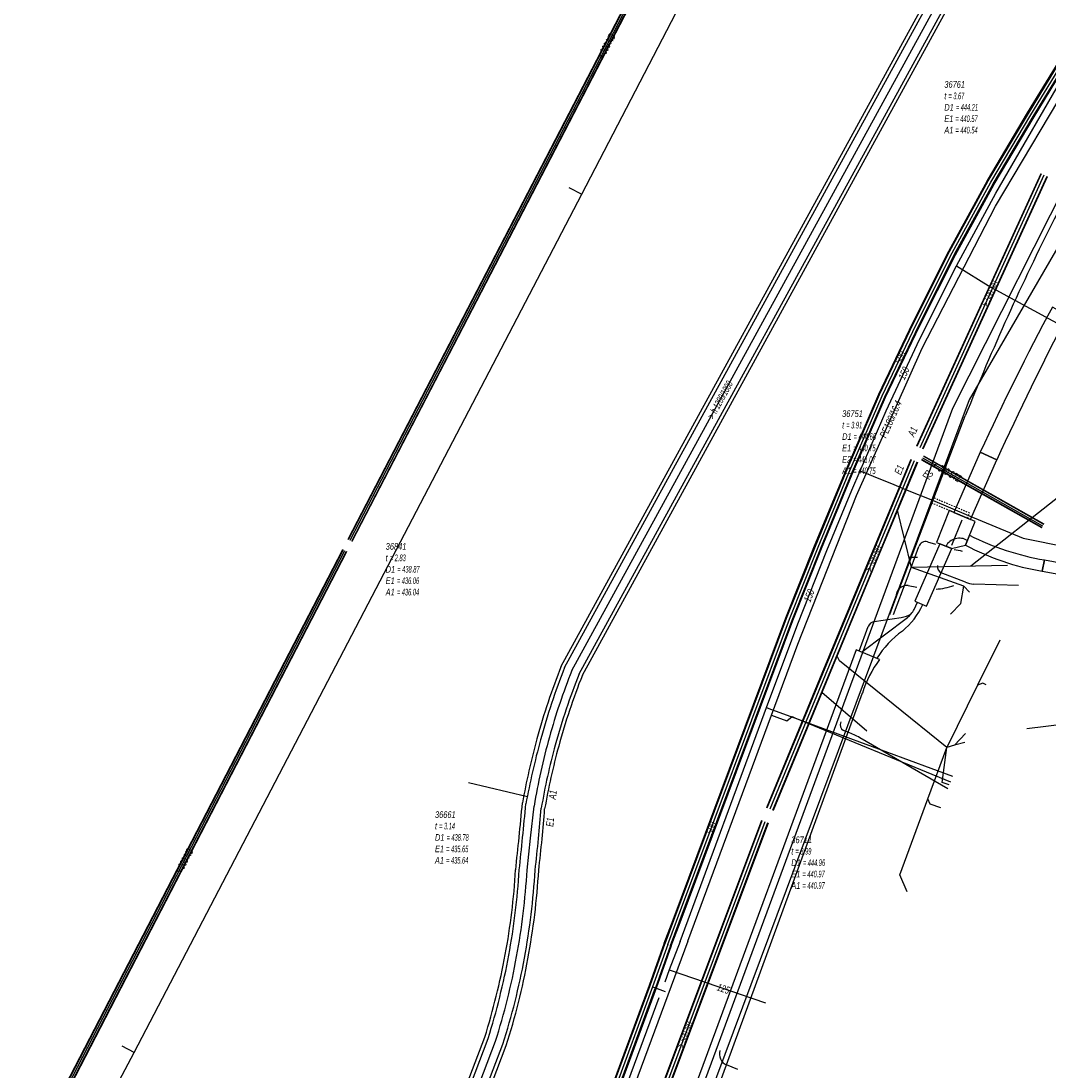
# Model space of a CAD drawing. Header units: metres. Extents: x 2695563 to 2696938, y 1260544 to 1262032.
# Tile 246 of 256: x 2696609 to 2696686, y 1261383 to 1261463. Entities that reach past the tile are written whole.
import ezdxf

# ---------------------------------------------------------------- set-up
doc = ezdxf.new("R2010")
doc.units = ezdxf.units.M
doc.linetypes.add('AUSGEZOGEN', pattern=[0])
doc.linetypes.add('VERDECKT2_S2', pattern=[0.18, 0.1, -0.08])
for name, color, linetype in [('AW_LK_ Haltung Text', 7, 'AUSGEZOGEN'), ('AW_LK_Ein-Auslauftext', 24, 'AUSGEZOGEN'), ('AW_LK_Haltung', 24, 'AUSGEZOGEN'), ('AW_LK_Normschacht Text', 24, 'AUSGEZOGEN'), ('AW_LK_Trasselinie', 24, 'AUSGEZOGEN'), ('EW_LK_Bauwerk_FL_Linie_Punkt', 1, 'AUSGEZOGEN'), ('EW_LK_Trasseabs', 1, 'AUSGEZOGEN'), ('EW_LK_Trasserand', 1, 'AUSGEZOGEN'), ('FM_LK_SW_TRASSEKANTE', 94, 'AUSGEZOGEN'), ('GA_LK_Leitung', 32, 'AUSGEZOGEN'), ('GA_LK_Leitung_Text', 32, 'AUSGEZOGEN'), ('WA_LK_Leitung', 171, 'AUSGEZOGEN'), ('WA_LK_Leitung_Text', 171, 'AUSGEZOGEN'), ('WA_LK_Schutzrohr', 171, 'AUSGEZOGEN')]:
    doc.layers.add(name, color=color, linetype=linetype)
doc.styles.add('ARIAL', font='arial.ttf')
pattern_1 = [(0, (2708005, 1273150), (6075, 6075), [6075, -6075]), (90, (2708005, 1273150), (-6075, 6075), [6075, -6075])]

# ---------------------------------------------------------------- blocks, each defined once
blk = doc.blocks.new('COMPLEXOBJECT_1472')
at = {"layer": 'AW_LK_Trasselinie', "color": 24, "linetype": 'AUSGEZOGEN', "transparency": 33554687}
blk.add_line((6648.732, 11414.073), (6684.262, 11478.949), dxfattribs=at)
for centre, radius, start, end in [((6698.795, 11394.33), 53.815, 158.4777, 164.63987), ((6698.781, 11394.307), 53.808, 164.61156, 169.88657)]:
    blk.add_arc(centre, radius, start, end, dxfattribs=at)
blk = doc.blocks.new('COMPLEXOBJECT_1473')
at = {"layer": 'AW_LK_Trasselinie', "color": 24, "linetype": 'AUSGEZOGEN', "transparency": 33554687}
blk.add_line((6648.981, 11413.968), (6684.496, 11478.815), dxfattribs=at)
for centre, radius, start, end in [((6701.736, 11393.491), 56.59, 158.78574, 164.61512), ((6701.919, 11393.417), 56.786, 164.59236, 169.58341)]:
    blk.add_arc(centre, radius, start, end, dxfattribs=at)
blk = doc.blocks.new('COMPLEXOBJECT_1474')
at = {"layer": 'AW_LK_Trasselinie', "color": 24, "linetype": 'AUSGEZOGEN', "transparency": 33554687}
blk.add_line((6650.087, 11413.502), (6685.539, 11478.22), dxfattribs=at)
for centre, radius, start, end in [((6698.206, 11394.466), 51.747, 158.4166, 164.70712), ((6697.692, 11394.589), 51.22, 164.68741, 170.13497)]:
    blk.add_arc(centre, radius, start, end, dxfattribs=at)
blk = doc.blocks.new('COMPLEXOBJECT_1475')
at = {"layer": 'AW_LK_Trasselinie', "color": 24, "linetype": 'AUSGEZOGEN', "transparency": 33554687}
blk.add_line((6650.336, 11413.397), (6685.773, 11478.087), dxfattribs=at)
for centre, radius, start, end in [((6698.358, 11394.403), 51.642, 158.41976, 164.69753), ((6697.967, 11394.484), 51.243, 164.66988, 170.09835)]:
    blk.add_arc(centre, radius, start, end, dxfattribs=at)
blk = doc.blocks.new('COMPLEXOBJECT_1476')
at = {"layer": 'AW_LK_Trasselinie', "color": 24, "linetype": 'AUSGEZOGEN', "transparency": 33554687}
for centre, radius, start, end in [((6304.483, 11435.656), 342.813, 354.22388, 354.66048), ((6273.723, 11438.958), 373.75, 353.8162, 354.19493), ((6592.211, 11401.956), 53.186, 349.53983, 356.48797), ((6592.404, 11401.925), 52.991, 342.5871, 349.53516)]:
    blk.add_arc(centre, radius, start, end, dxfattribs=at)
blk = doc.blocks.new('COMPLEXOBJECT_1477')
at = {"layer": 'AW_LK_Trasselinie', "color": 24, "linetype": 'AUSGEZOGEN', "transparency": 33554687}
for centre, radius, start, end in [((6377.454, 11428.132), 269.725, 354.25606, 354.79958), ((6342.76, 11431.716), 304.604, 353.77533, 354.23833), ((6592.005, 11401.981), 53.664, 349.54998, 356.48253), ((6592.3, 11401.954), 53.369, 342.56856, 349.52211)]:
    blk.add_arc(centre, radius, start, end, dxfattribs=at)
blk = doc.blocks.new('COMPLEXOBJECT_1478')
at = {"layer": 'AW_LK_Trasselinie', "color": 24, "linetype": 'AUSGEZOGEN', "transparency": 33554687}
for centre, radius, start, end in [((6514.658, 11414.062), 133.003, 354.39054, 355.38662), ((6505.014, 11415.036), 142.696, 353.41296, 354.3797), ((6592.518, 11401.908), 54.347, 349.53071, 356.58081), ((6592.596, 11401.891), 54.267, 342.45663, 349.53313)]:
    blk.add_arc(centre, radius, start, end, dxfattribs=at)
blk = doc.blocks.new('COMPLEXOBJECT_1479')
at = {"layer": 'AW_LK_Trasselinie', "color": 24, "linetype": 'AUSGEZOGEN', "transparency": 33554687}
for centre, radius, start, end in [((6540.577, 11411.353), 107.213, 354.48001, 355.69011), ((6537.979, 11411.554), 109.818, 353.25778, 354.50611), ((6592.833, 11401.873), 54.3, 349.50676, 356.60877), ((6592.613, 11401.893), 54.52, 342.43164, 349.52881)]:
    blk.add_arc(centre, radius, start, end, dxfattribs=at)
blk = doc.blocks.new('COMPLEXOBJECT_1547')
at = {"layer": 'AW_LK_Haltung', "color": 24, "linetype": 'AUSGEZOGEN', "transparency": 33554687}
blk.add_line((6598.153, 11266.336), (6643.78, 11385.752), dxfattribs=at)
blk.add_lwpolyline([(6646.163, 11398.677), (6646.424, 11401.096), (6646.685, 11403.516)], dxfattribs=at)
for centre, radius, start, end in [((6592.703, 11401.85), 53.554, 349.55698, 356.60328), ((6593.037, 11401.77), 53.211, 342.48122, 349.57711)]:
    blk.add_arc(centre, radius, start, end, dxfattribs=at)
blk = doc.blocks.new('COMPLEXOBJECT_1548')
at = {"layer": 'AW_LK_Haltung', "color": 24, "linetype": 'AUSGEZOGEN', "transparency": 33554687}
blk.add_line((6649.534, 11413.735), (6685.014, 11478.525), dxfattribs=at)
for centre, radius, start, end in [((6696.504, 11395.139), 50.518, 158.40052, 164.41511), ((6696.445, 11395.141), 50.46, 164.40003, 170.44661)]:
    blk.add_arc(centre, radius, start, end, dxfattribs=at)
blk = doc.blocks.new('COMPLEXOBJECT_1595')
at = {"layer": 'EW_LK_Trasserand', "color": 1, "linetype": 'AUSGEZOGEN', "transparency": 33554687}
for points in [[(6672.784, 11414.577), (6671.005, 11415.303), (6657.683, 11379.224)], [(6627.483, 11297.054), (6619.995, 11276.647), (6621.529, 11276.084), (6635.587, 11314.346), (6647.716, 11347.084), (6671.482, 11412.048)]]:
    blk.add_lwpolyline(points, dxfattribs=at)
blk.add_arc((6679.219, 11409.664), 8.096, 142.64195, 162.87669, dxfattribs=at)
blk = doc.blocks.new('COMPLEXOBJECT_1596')
at = {"layer": 'EW_LK_Trasserand', "color": 1, "linetype": 'AUSGEZOGEN', "transparency": 33554687}
for p, q in [((6706.685, 11424.344), (6706.287, 11425.106)), ((6685.231, 11422.095), (6685.062, 11421.253))]:
    blk.add_line(p, q, dxfattribs=at)
for centre, radius, start, end in [((6691.504, 11453.359), 31.887, 258.6551, 297.62111), ((6691.504, 11453.368), 32.755, 258.65815, 297.61245)]:
    blk.add_arc(centre, radius, start, end, dxfattribs=at)
blk = doc.blocks.new('COMPLEXOBJECT_1726')
at = {"layer": 'EW_LK_Trasserand', "color": 1, "linetype": 'AUSGEZOGEN', "transparency": 33554687}
for p, q in [((6686.944, 11440.579), (6685.829, 11441.183)), ((6680.379, 11430.223), (6681.627, 11429.649))]:
    blk.add_line(p, q, dxfattribs=at)
for centre, radius, start, end in [((6857.466, 11348.999), 194.826, 151.7604, 155.3607), ((6935.14, 11313.083), 279.028, 152.81094, 155.30699)]:
    blk.add_arc(centre, radius, start, end, dxfattribs=at)
blk = doc.blocks.new('COMPLEXOBJECT_1743')
at = {"layer": 'EW_LK_Trasserand', "color": 1, "linetype": 'AUSGEZOGEN', "transparency": 33554687}
for p, q in [((6679.57, 11423.962), (6679.267, 11423.219)), ((6685.062, 11421.253), (6685.231, 11422.095))]:
    blk.add_line(p, q, dxfattribs=at)
for centre, radius, start, end in [((6688.553, 11441.682), 19.867, 243.11926, 260.37559), ((6687.954, 11439.302), 18.28, 241.62437, 260.8958)]:
    blk.add_arc(centre, radius, start, end, dxfattribs=at)
blk = doc.blocks.new('COMPLEXOBJECT_2026')
at = {"layer": 'EW_LK_Trasseabs', "color": 1, "linetype": 'AUSGEZOGEN', "transparency": 33554687}
blk.add_line((6671.401, 11415.141), (6674.875, 11417.755), dxfattribs=at)
blk.add_arc((6673.792, 11419.197), 1.804, 306.91722, 319.34743, dxfattribs=at)
blk = doc.blocks.new('COMPLEXOBJECT_2027')
at = {"layer": 'EW_LK_Trasseabs', "color": 1, "linetype": 'AUSGEZOGEN', "transparency": 33554687}
for p, q in [((6670.4, 11409.09), (6670.065, 11409.228)), ((6677.927, 11404.8), (6671.284, 11408.672))]:
    blk.add_line(p, q, dxfattribs=at)
for centre, radius, start, end in [((6670.279, 11409.661), 0.483, 154.96749, 243.72457), ((6668.416, 11403.751), 5.696, 59.76841, 69.61728)]:
    blk.add_arc(centre, radius, start, end, dxfattribs=at)
blk = doc.blocks.new('COMPLEXOBJECT_2031')
at = {"layer": 'EW_LK_Trasseabs', "color": 1, "linetype": 'AUSGEZOGEN', "transparency": 33554687}
blk.add_line((6700.5, 11468.762), (6713.826, 11485.167), dxfattribs=at)
blk.add_lwpolyline([(6673.542, 11417.968), (6674.033, 11419.281), (6679.253, 11432.972)], dxfattribs=at)
for centre, radius, start, end in [((6701.659, 11467.762), 1.531, 139.20574, 168.26446), ((6697.912, 11468.441), 2.278, 298.09778, 350.69487), ((6699.61, 11465.182), 1.398, 116.56395, 142.17102), ((6927.118, 11288.9), 289.209, 142.22991, 145.11252), ((6751.726, 11412.573), 74.61, 145.97838, 151.8011), ((6857.138, 11361.484), 191.713, 153.23134, 158.10585)]:
    blk.add_arc(centre, radius, start, end, dxfattribs=at)
blk = doc.blocks.new('COMPLEXOBJECT_2032')
at = {"layer": 'EW_LK_Trasseabs', "color": 1, "linetype": 'AUSGEZOGEN', "transparency": 33554687}
blk.add_lwpolyline([(6673.842, 11417.982), (6674.853, 11420.703), (6675.739, 11423.113)], dxfattribs=at)
blk.add_arc((6676.284, 11422.896), 0.587, 79.01397, 158.29245, dxfattribs=at)
blk = doc.blocks.new('COMPLEXOBJECT_2043')
at = {"layer": 'EW_LK_Trasseabs', "color": 1, "linetype": 'AUSGEZOGEN', "transparency": 33554687}
for p, q in [((6679.257, 11420.412), (6677.439, 11421.127)), ((6683.264, 11420.164), (6679.887, 11420.272))]:
    blk.add_line(p, q, dxfattribs=at)
for centre, radius, start, end in [((6677.67, 11421.598), 0.524, 172.224, 243.91), ((6679.977, 11422.166), 1.896, 247.67301, 267.26938)]:
    blk.add_arc(centre, radius, start, end, dxfattribs=at)
blk = doc.blocks.new('COMPLEXOBJECT_2045')
at = {"layer": 'EW_LK_Trasseabs', "color": 1, "linetype": 'AUSGEZOGEN', "transparency": 33554687}
for p, q in [((6672.381, 11417.438), (6674.417, 11417.759)), ((6671.246, 11415.205), (6671.922, 11417.068))]:
    blk.add_line(p, q, dxfattribs=at)
for centre, radius, start, end in [((6674.129, 11419.753), 2.015, 278.21405, 300.77086), ((6672.458, 11416.873), 0.57, 97.72869, 160.0159)]:
    blk.add_arc(centre, radius, start, end, dxfattribs=at)
blk = doc.blocks.new('COMPLEXOBJECT_2046')
at = {"layer": 'EW_LK_Trasseabs', "color": 1, "linetype": 'AUSGEZOGEN', "transparency": 33554687}
blk.add_line((6675.391, 11418.361), (6675.634, 11418.9), dxfattribs=at)
blk.add_arc((6673.77, 11419.217), 1.833, 319.30471, 332.15301, dxfattribs=at)
blk = doc.blocks.new('COMPLEXOBJECT_2077')
at = {"layer": 'EW_LK_Trasseabs', "color": 1, "linetype": 'AUSGEZOGEN', "transparency": 33554687}
for centre, radius, start, end in [((6671.199, 11420.853), 5.287, 308.64866, 336.2391), ((6679.222, 11410.326), 7.952, 126.42422, 146.90133)]:
    blk.add_arc(centre, radius, start, end, dxfattribs=at)
blk = doc.blocks.new('COMPLEXOBJECT_2078')
at = {"layer": 'EW_LK_Trasseabs', "color": 1, "linetype": 'AUSGEZOGEN', "transparency": 33554687}
blk.add_line((6662.079, 11383.628), (6661.218, 11383.982), dxfattribs=at)
blk.add_arc((6661.538, 11384.783), 0.862, 161.7288, 248.23468, dxfattribs=at)

msp = doc.modelspace()

# ---------------------------------------------------------------- hatches: boundary and pattern name
at = {"layer": 'EW_LK_Bauwerk_FL_Linie_Punkt', "lineweight": 18, "transparency": 33554687}
h = msp.add_hatch(dxfattribs=at)
h.set_pattern_fill('MUSTER', color=1, scale=4050, style=0, pattern_type=2)
h.set_pattern_definition([(0, (2703955, 1269100), (4050, 4050), [4050, -4050]), (90, (2703955, 1269100), (-4050, 4050), [4050, -4050])])
h.paths.add_polyline_path([(2696678.047, 1261423.224), (2696679.191, 1261422.764), (2696680.237, 1261423.029), (2696680.966, 1261424.813), (2696679.009, 1261425.632)], flags=0)
at = {"layer": 'EW_LK_Trasserand', "lineweight": 18, "transparency": 33554687}
h = msp.add_hatch(dxfattribs=at)
h.set_pattern_fill('MUSTER', color=1, scale=6075, style=0, pattern_type=2)
h.set_pattern_definition(pattern_1)
h.paths.add_polyline_path([(2696682.597, 1261429.459), (2696682.761, 1261429.815), (2696682.926, 1261430.171), (2696683.091, 1261430.527), (2696683.256, 1261430.882), (2696683.422, 1261431.237), (2696683.589, 1261431.592), (2696683.756, 1261431.947), (2696683.923, 1261432.302), (2696684.092, 1261432.656), (2696684.26, 1261433.01), (2696684.429, 1261433.364), (2696684.599, 1261433.717), (2696684.769, 1261434.071), (2696684.939, 1261434.424), (2696685.11, 1261434.777), (2696685.282, 1261435.129), (2696685.454, 1261435.482), (2696685.626, 1261435.834), (2696685.799, 1261436.186), (2696685.973, 1261436.537), (2696686.147, 1261436.889), (2696686.321, 1261437.24), (2696686.496, 1261437.591), (2696686.672, 1261437.941), (2696686.848, 1261438.292), (2696687.024, 1261438.642), (2696687.201, 1261438.992), (2696687.379, 1261439.342), (2696687.557, 1261439.691), (2696687.735, 1261440.04), (2696687.914, 1261440.389), (2696686.799, 1261440.993), (2696686.612, 1261440.645), (2696686.427, 1261440.296), (2696686.242, 1261439.948), (2696686.057, 1261439.598), (2696685.874, 1261439.249), (2696685.691, 1261438.899), (2696685.508, 1261438.548), (2696685.327, 1261438.198), (2696685.146, 1261437.847), (2696684.966, 1261437.495), (2696684.786, 1261437.143), (2696684.608, 1261436.791), (2696684.43, 1261436.439), (2696684.252, 1261436.086), (2696684.076, 1261435.733), (2696683.9, 1261435.379), (2696683.725, 1261435.025), (2696683.551, 1261434.671), (2696683.377, 1261434.316), (2696683.204, 1261433.961), (2696683.032, 1261433.606), (2696682.86, 1261433.25), (2696682.689, 1261432.894), (2696682.519, 1261432.537), (2696682.35, 1261432.181), (2696682.181, 1261431.824), (2696682.013, 1261431.466), (2696681.846, 1261431.108), (2696681.68, 1261430.75), (2696681.514, 1261430.392), (2696681.349, 1261430.033)], flags=0)
h = msp.add_hatch(dxfattribs=at)
h.set_pattern_fill('MUSTER', color=1, scale=6075, style=0, pattern_type=2)
h.set_pattern_definition(pattern_1)
h.paths.add_polyline_path([(2696679.35, 1261425.489), (2696680.615, 1261424.96), (2696682.597, 1261429.459), (2696681.349, 1261430.033)], flags=0)
h = msp.add_hatch(dxfattribs=at)
h.set_pattern_fill('MUSTER', color=1, scale=6075, style=0, pattern_type=2)
h.set_pattern_definition(pattern_1)
h.paths.add_polyline_path([(2696686.201, 1261421.905), (2696686.032, 1261421.063), (2696686.738, 1261420.929), (2696687.446, 1261420.811), (2696688.157, 1261420.709), (2696688.87, 1261420.622), (2696689.585, 1261420.551), (2696690.302, 1261420.495), (2696691.019, 1261420.456), (2696691.737, 1261420.432), (2696692.455, 1261420.423), (2696693.173, 1261420.431), (2696693.891, 1261420.454), (2696694.609, 1261420.493), (2696695.325, 1261420.548), (2696696.04, 1261420.618), (2696696.753, 1261420.704), (2696697.464, 1261420.806), (2696698.173, 1261420.923), (2696698.879, 1261421.056), (2696699.582, 1261421.204), (2696700.281, 1261421.367), (2696700.977, 1261421.546), (2696701.668, 1261421.74), (2696702.356, 1261421.95), (2696703.038, 1261422.174), (2696703.716, 1261422.413), (2696704.387, 1261422.667), (2696705.054, 1261422.936), (2696705.714, 1261423.219), (2696706.368, 1261423.516), (2696707.015, 1261423.828), (2696707.655, 1261424.154), (2696707.257, 1261424.916), (2696706.634, 1261424.599), (2696706.004, 1261424.295), (2696705.367, 1261424.005), (2696704.724, 1261423.729), (2696704.075, 1261423.467), (2696703.421, 1261423.22), (2696702.761, 1261422.987), (2696702.097, 1261422.769), (2696701.428, 1261422.565), (2696700.754, 1261422.376), (2696700.077, 1261422.202), (2696699.396, 1261422.042), (2696698.711, 1261421.898), (2696698.024, 1261421.769), (2696697.333, 1261421.654), (2696696.641, 1261421.555), (2696695.946, 1261421.472), (2696695.25, 1261421.403), (2696694.553, 1261421.35), (2696693.854, 1261421.312), (2696693.155, 1261421.289), (2696692.456, 1261421.282), (2696691.756, 1261421.29), (2696691.057, 1261421.313), (2696690.359, 1261421.352), (2696689.661, 1261421.406), (2696688.965, 1261421.476), (2696688.271, 1261421.56), (2696687.578, 1261421.66), (2696686.888, 1261421.775)], flags=0)
h = msp.add_hatch(dxfattribs=at)
h.set_pattern_fill('MUSTER', color=1, scale=6075, style=0, pattern_type=2)
h.set_pattern_definition(pattern_1)
h.paths.add_polyline_path([(2696680.237, 1261423.029), (2696680.412, 1261422.936), (2696680.588, 1261422.844), (2696680.765, 1261422.755), (2696680.943, 1261422.667), (2696681.122, 1261422.582), (2696681.302, 1261422.498), (2696681.482, 1261422.416), (2696681.664, 1261422.336), (2696681.846, 1261422.259), (2696682.03, 1261422.183), (2696682.214, 1261422.109), (2696682.399, 1261422.037), (2696682.584, 1261421.967), (2696682.771, 1261421.9), (2696682.958, 1261421.834), (2696683.146, 1261421.77), (2696683.334, 1261421.708), (2696683.523, 1261421.649), (2696683.713, 1261421.591), (2696683.903, 1261421.536), (2696684.094, 1261421.482), (2696684.286, 1261421.431), (2696684.478, 1261421.382), (2696684.671, 1261421.334), (2696684.864, 1261421.289), (2696685.058, 1261421.246), (2696685.252, 1261421.205), (2696685.446, 1261421.167), (2696685.641, 1261421.13), (2696685.836, 1261421.095), (2696686.032, 1261421.063), (2696686.201, 1261421.905), (2696686.011, 1261421.938), (2696685.821, 1261421.973), (2696685.632, 1261422.01), (2696685.443, 1261422.049), (2696685.254, 1261422.089), (2696685.065, 1261422.132), (2696684.878, 1261422.176), (2696684.69, 1261422.222), (2696684.503, 1261422.27), (2696684.317, 1261422.32), (2696684.131, 1261422.371), (2696683.945, 1261422.424), (2696683.76, 1261422.479), (2696683.576, 1261422.536), (2696683.392, 1261422.595), (2696683.209, 1261422.655), (2696683.026, 1261422.718), (2696682.844, 1261422.782), (2696682.662, 1261422.847), (2696682.481, 1261422.915), (2696682.301, 1261422.984), (2696682.122, 1261423.055), (2696681.943, 1261423.128), (2696681.765, 1261423.203), (2696681.588, 1261423.279), (2696681.411, 1261423.357), (2696681.235, 1261423.436), (2696681.06, 1261423.518), (2696680.886, 1261423.601), (2696680.713, 1261423.686), (2696680.54, 1261423.772)], flags=0)
h = msp.add_hatch(dxfattribs=at)
h.set_pattern_fill('MUSTER', color=1, scale=6075, style=0, pattern_type=2)
h.set_pattern_definition(pattern_1)
h.paths.add_polyline_path([(2696679.206, 1261422.758), (2696678.309, 1261423.119), (2696676.412, 1261418.794), (2696677.297, 1261418.406)], flags=0)
h = msp.add_hatch(dxfattribs=at)
h.set_pattern_fill('MUSTER', color=1, scale=6075, style=0, pattern_type=2)
h.set_pattern_definition(pattern_1)
h.paths.add_polyline_path([(2696646.997, 1261347.476), (2696630.829, 1261303.266), (2696630.717, 1261303.075), (2696630.607, 1261302.883), (2696630.5, 1261302.689), (2696630.394, 1261302.494), (2696630.291, 1261302.298), (2696630.191, 1261302.101), (2696630.092, 1261301.902), (2696629.996, 1261301.703), (2696629.902, 1261301.502), (2696629.811, 1261301.3), (2696629.722, 1261301.098), (2696629.635, 1261300.894), (2696629.551, 1261300.689), (2696629.469, 1261300.483), (2696629.39, 1261300.276), (2696629.313, 1261300.069), (2696629.238, 1261299.86), (2696629.166, 1261299.651), (2696629.096, 1261299.441), (2696629.029, 1261299.23), (2696628.964, 1261299.018), (2696628.902, 1261298.805), (2696628.842, 1261298.592), (2696628.784, 1261298.378), (2696628.729, 1261298.164), (2696628.677, 1261297.948), (2696628.627, 1261297.733), (2696628.58, 1261297.516), (2696628.535, 1261297.299), (2696628.493, 1261297.082), (2696628.453, 1261296.864), (2696620.965, 1261276.457), (2696622.499, 1261275.894), (2696636.557, 1261314.156), (2696648.686, 1261346.894), (2696672.452, 1261411.858), (2696672.48, 1261411.946), (2696672.508, 1261412.034), (2696672.538, 1261412.121), (2696672.569, 1261412.208), (2696672.6, 1261412.295), (2696672.633, 1261412.381), (2696672.666, 1261412.467), (2696672.701, 1261412.552), (2696672.737, 1261412.637), (2696672.773, 1261412.722), (2696672.811, 1261412.806), (2696672.849, 1261412.89), (2696672.888, 1261412.974), (2696672.929, 1261413.057), (2696672.97, 1261413.139), (2696673.012, 1261413.221), (2696673.055, 1261413.303), (2696673.1, 1261413.384), (2696673.145, 1261413.464), (2696673.19, 1261413.544), (2696673.237, 1261413.624), (2696673.285, 1261413.703), (2696673.334, 1261413.781), (2696673.383, 1261413.859), (2696673.433, 1261413.936), (2696673.485, 1261414.013), (2696673.537, 1261414.089), (2696673.59, 1261414.164), (2696673.644, 1261414.239), (2696673.698, 1261414.313), (2696673.754, 1261414.387), (2696671.975, 1261415.113), (2696658.653, 1261379.034), (2696658.631, 1261378.966), (2696658.608, 1261378.898), (2696658.585, 1261378.83), (2696658.561, 1261378.762), (2696658.536, 1261378.695), (2696658.511, 1261378.627), (2696658.485, 1261378.561), (2696658.458, 1261378.494), (2696658.431, 1261378.428), (2696658.403, 1261378.361), (2696658.374, 1261378.296), (2696658.345, 1261378.23), (2696658.315, 1261378.165), (2696658.285, 1261378.1), (2696658.254, 1261378.035), (2696658.222, 1261377.971), (2696658.19, 1261377.907), (2696658.157, 1261377.843), (2696658.123, 1261377.779), (2696658.089, 1261377.716), (2696658.054, 1261377.654), (2696658.018, 1261377.591), (2696657.982, 1261377.529), (2696657.945, 1261377.467), (2696657.908, 1261377.406), (2696657.87, 1261377.345), (2696657.832, 1261377.285), (2696657.793, 1261377.224), (2696657.753, 1261377.164), (2696657.713, 1261377.105), (2696657.672, 1261377.046), (2696657.588, 1261376.921), (2696657.506, 1261376.795), (2696657.426, 1261376.668), (2696657.348, 1261376.539), (2696657.272, 1261376.409), (2696657.198, 1261376.278), (2696657.126, 1261376.146), (2696657.056, 1261376.013), (2696656.988, 1261375.879), (2696656.923, 1261375.743), (2696656.86, 1261375.607), (2696656.799, 1261375.469), (2696656.74, 1261375.331), (2696656.683, 1261375.191), (2696656.628, 1261375.051), (2696656.576, 1261374.91), (2696656.526, 1261374.768), (2696656.478, 1261374.626), (2696656.433, 1261374.482), (2696656.39, 1261374.338), (2696656.349, 1261374.193), (2696656.31, 1261374.048), (2696656.274, 1261373.902), (2696656.24, 1261373.755), (2696656.208, 1261373.608), (2696656.179, 1261373.461), (2696656.152, 1261373.313), (2696656.128, 1261373.164), (2696656.105, 1261373.016), (2696656.085, 1261372.866), (2696656.068, 1261372.717), (2696656.062, 1261372.657), (2696656.055, 1261372.597), (2696656.047, 1261372.538), (2696656.04, 1261372.478), (2696656.031, 1261372.418), (2696656.022, 1261372.359), (2696656.013, 1261372.299), (2696656.003, 1261372.24), (2696655.992, 1261372.181), (2696655.981, 1261372.122), (2696655.97, 1261372.062), (2696655.958, 1261372.003), (2696655.945, 1261371.945), (2696655.932, 1261371.886), (2696655.919, 1261371.827), (2696655.905, 1261371.769), (2696655.89, 1261371.71), (2696655.875, 1261371.652), (2696655.86, 1261371.594), (2696655.844, 1261371.536), (2696655.827, 1261371.478), (2696655.81, 1261371.42), (2696655.792, 1261371.363), (2696655.774, 1261371.305), (2696655.756, 1261371.248), (2696655.737, 1261371.191), (2696655.717, 1261371.134), (2696655.697, 1261371.077), (2696655.677, 1261371.021), (2696655.656, 1261370.964), (2696655.634, 1261370.908)], flags=0)

# ---------------------------------------------------------------- linework, layer by layer
at = {"layer": 'AW_LK_Haltung', "linetype": 'AUSGEZOGEN', "transparency": 33554687}
for p, q in [((2696633.619, 1261423.47), (2696674.388, 1261502.069)), ((2696633.637, 1261423.461), (2696674.406, 1261502.06)), ((2696633.654, 1261423.452), (2696674.423, 1261502.051)), ((2696633.886, 1261423.332), (2696674.655, 1261501.931)), ((2696633.903, 1261423.323), (2696674.672, 1261501.922)), ((2696633.921, 1261423.314), (2696674.69, 1261501.913)), ((2696676.56, 1261430.512), (2696685.94, 1261451.085)), ((2696676.579, 1261430.504), (2696685.959, 1261451.077)), ((2696676.597, 1261430.495), (2696685.977, 1261451.068)), ((2696677.015, 1261430.305), (2696686.395, 1261450.878)), ((2696677.033, 1261430.296), (2696686.413, 1261450.869)), ((2696677.052, 1261430.288), (2696686.432, 1261450.861)), ((2696686.152, 1261424.578), (2696677.078, 1261429.709)), ((2696686.162, 1261424.596), (2696677.088, 1261429.727)), ((2696686.172, 1261424.613), (2696677.098, 1261429.744)), ((2696673.047, 1261422.086), (2696676.127, 1261429.506)), ((2696673.065, 1261422.079), (2696676.145, 1261429.498)), ((2696673.084, 1261422.071), (2696676.164, 1261429.49)), ((2696673.508, 1261421.895), (2696676.588, 1261429.314)), ((2696673.527, 1261421.887), (2696676.607, 1261429.306)), ((2696673.545, 1261421.88), (2696676.625, 1261429.298)), ((2696686.004, 1261424.317), (2696676.93, 1261429.448)), ((2696686.014, 1261424.334), (2696676.94, 1261429.465)), ((2696686.024, 1261424.352), (2696676.95, 1261429.483)), ((2696588.175, 1261335.715), (2696633.226, 1261422.701)), ((2696588.193, 1261335.706), (2696633.244, 1261422.692)), ((2696588.21, 1261335.697), (2696633.261, 1261422.683)), ((2696588.442, 1261335.577), (2696633.493, 1261422.563)), ((2696588.459, 1261335.568), (2696633.51, 1261422.554)), ((2696588.477, 1261335.559), (2696633.528, 1261422.545)), ((2696669.423, 1261413.343), (2696673.047, 1261422.086)), ((2696669.441, 1261413.336), (2696673.065, 1261422.079)), ((2696669.459, 1261413.328), (2696673.084, 1261422.071)), ((2696669.885, 1261413.152), (2696673.508, 1261421.895)), ((2696669.903, 1261413.144), (2696673.527, 1261421.887)), ((2696669.921, 1261413.137), (2696673.545, 1261421.88)), ((2696665.235, 1261403.215), (2696669.423, 1261413.343)), ((2696665.254, 1261403.208), (2696669.441, 1261413.336)), ((2696665.272, 1261403.2), (2696669.459, 1261413.328)), ((2696665.698, 1261403.024), (2696669.885, 1261413.152)), ((2696665.716, 1261403.016), (2696669.903, 1261413.144)), ((2696665.735, 1261403.009), (2696669.921, 1261413.137)), ((2696655.098, 1261376.245), (2696664.849, 1261402.247)), ((2696655.117, 1261376.238), (2696664.868, 1261402.24)), ((2696655.136, 1261376.231), (2696664.887, 1261402.233)), ((2696655.566, 1261376.069), (2696665.317, 1261402.071)), ((2696655.585, 1261376.062), (2696665.336, 1261402.064)), ((2696655.604, 1261376.055), (2696665.355, 1261402.057))]:
    msp.add_line(p, q, dxfattribs=at)
at = {"layer": 'AW_LK_Haltung', "color": 255, "transparency": 33554687}
for p, q in [((2696633.77, 1261423.392), (2696674.539, 1261501.991)), ((2696676.806, 1261430.4), (2696686.186, 1261450.973)), ((2696686.088, 1261424.465), (2696677.014, 1261429.596)), ((2696673.296, 1261421.983), (2696676.376, 1261429.402)), ((2696588.326, 1261335.637), (2696633.377, 1261422.623)), ((2696669.672, 1261413.24), (2696673.296, 1261421.983)), ((2696665.485, 1261403.112), (2696669.672, 1261413.24)), ((2696655.351, 1261376.15), (2696665.102, 1261402.152))]:
    msp.add_line(p, q, dxfattribs=at)
at = {"layer": 'AW_LK_Haltung', "color": 24, "linetype": 'AUSGEZOGEN', "transparency": 33554687}
for p, q in [((2696687.4, 1261426.764), (2696680.644, 1261421.432)), ((2696676.148, 1261421.344), (2696675.094, 1261425.654)), ((2696676.609, 1261422.096), (2696675.968, 1261422.08)), ((2696683.4, 1261421.487), (2696676.148, 1261421.344)), ((2696680.534, 1261419.476), (2696680.108, 1261419.926)), ((2696679.105, 1261417.822), (2696679.885, 1261418.624)), ((2696682.82, 1261415.851), (2696681.149, 1261412.459)), ((2696681.149, 1261412.459), (2696678.831, 1261407.754)), ((2696672.794, 1261408.974), (2696669.396, 1261411.89)), ((2696680.233, 1261408.809), (2696679.412, 1261407.907)), ((2696642.71, 1261405.103), (2696647.166, 1261404.046))]:
    msp.add_line(p, q, dxfattribs=at)
for points in [[(2696679.885, 1261418.624), (2696680.108, 1261419.926), (2696676.148, 1261421.344)], [(2696678.831, 1261407.754), (2696670.711, 1261414.291), (2696670.54, 1261414.648)], [(2696681.798, 1261412.473), (2696681.551, 1261412.595), (2696681.149, 1261412.459)], [(2696678.369, 1261403.178), (2696677.571, 1261403.473), (2696677.394, 1261403.858), (2696678.831, 1261407.754)], [(2696679, 1261404.92), (2696678.48, 1261405.1), (2696678.831, 1261407.754)], [(2696680.189, 1261408.111), (2696679.412, 1261407.907), (2696678.831, 1261407.754)], [(2696675.824, 1261396.839), (2696675.28, 1261398.13), (2696677.394, 1261403.858)]]:
    msp.add_lwpolyline(points, dxfattribs=at)
at = {"layer": 'AW_LK_Trasselinie', "color": 24, "linetype": 'AUSGEZOGEN', "transparency": 33554687}
for p, q in [((2696598.394, 1261266.392), (2696643.937, 1261385.877)), ((2696598.641, 1261266.308), (2696644.188, 1261385.776)), ((2696599.589, 1261265.968), (2696645.309, 1261385.344)), ((2696599.81, 1261265.905), (2696645.56, 1261385.246))]:
    msp.add_line(p, q, dxfattribs=at)
at = {"layer": 'EW_LK_Bauwerk_FL_Linie_Punkt', "color": 1, "linetype": 'AUSGEZOGEN', "transparency": 33554687}
msp.add_line((2696679.209, 1261423.026), (2696679.984, 1261424.935), dxfattribs=at)
msp.add_lwpolyline([(2696678.047, 1261423.224), (2696679.191, 1261422.764), (2696680.237, 1261423.029), (2696680.966, 1261424.813), (2696679.009, 1261425.632), (2696678.047, 1261423.224)], close=True, dxfattribs=at)
at = {"layer": 'EW_LK_Trasseabs', "color": 1, "linetype": 'AUSGEZOGEN', "transparency": 33554687}
for p, q in [((2696677.366, 1261423.282), (2696677.971, 1261423.107)), ((2696675.91, 1261419.962), (2696676.559, 1261419.843))]:
    msp.add_line(p, q, dxfattribs=at)
for centre, radius, start, end in [((2696679.774, 1261422.385), 1.161, 58.62739, 151.47671), ((2696679.287, 1261420.079), 2.577, 73.643, 88.18338), ((2696675.791, 1261419.178), 0.793, 81.38192, 186.29821), ((2696677.772, 1261424.416), 4.72, 272.92881, 289.62546)]:
    msp.add_arc(centre, radius, start, end, dxfattribs=at)
at = {"layer": 'EW_LK_Trasserand', "color": 1, "linetype": 'AUSGEZOGEN', "transparency": 33554687}
for points in [[(2696679.35, 1261425.489), (2696680.615, 1261424.96), (2696682.597, 1261429.459), (2696681.349, 1261430.033), (2696679.35, 1261425.489)], [(2696679.206, 1261422.758), (2696678.309, 1261423.119), (2696676.412, 1261418.794), (2696677.297, 1261418.406), (2696679.206, 1261422.758)]]:
    msp.add_lwpolyline(points, close=True, dxfattribs=at)
at = {"layer": 'FM_LK_SW_TRASSEKANTE', "color": 94, "linetype": 'AUSGEZOGEN', "transparency": 33554687}
for points in [[(2696751.865, 1261530.936), (2696737.131, 1261510.808), (2696727.906, 1261499.81), (2696698.083, 1261464.256), (2696680.508, 1261433.989), (2696641.65, 1261329.88), (2696609.64, 1261243.352)], [(2696644.586, 1261339.295), (2696679.271, 1261433.37), (2696689.13, 1261452.83), (2696695.558, 1261462.457)], [(2696694.546, 1261408.924), (2696691.642, 1261410), (2696689.362, 1261409.713), (2696684.88, 1261409.15)]]:
    msp.add_lwpolyline(points, dxfattribs=at)
at = {"layer": 'GA_LK_Leitung', "color": 32, "linetype": 'AUSGEZOGEN', "transparency": 33554687}
for p, q in [((2696665.592, 1261410.181), (2696665.997, 1261410.036)), ((2696667.344, 1261409.992), (2696679.095, 1261405.148))]:
    msp.add_line(p, q, dxfattribs=at)
for points in [[(2696659.277, 1261393.124), (2696665.592, 1261410.181), (2696667.585, 1261415.555), (2696672.016, 1261426.76), (2696676.963, 1261437.885), (2696682.511, 1261448.612), (2696688.619, 1261458.879), (2696696.125, 1261469.745), (2696702.798, 1261478.4), (2696710.838, 1261488.084), (2696713.144, 1261490.912)], [(2696665.997, 1261410.036), (2696666.755, 1261409.766), (2696667.136, 1261410.078), (2696667.344, 1261409.992)], [(2696659.277, 1261393.124), (2696616.993, 1261278.968), (2696617.47, 1261276.517), (2696606.047, 1261245.242)]]:
    msp.add_lwpolyline(points, dxfattribs=at)
at = {"layer": 'WA_LK_Leitung', "linetype": 'AUSGEZOGEN', "transparency": 33554687}
for p, q in [((2696684.93, 1261455.652), (2696691.138, 1261465.846)), ((2696684.957, 1261455.636), (2696691.164, 1261465.828)), ((2696684.984, 1261455.62), (2696691.19, 1261465.811)), ((2696685.358, 1261455.394), (2696691.552, 1261465.565)), ((2696685.385, 1261455.378), (2696691.578, 1261465.548)), ((2696685.412, 1261455.362), (2696691.604, 1261465.53)), ((2696681.902, 1261450.554), (2696684.93, 1261455.652)), ((2696681.929, 1261450.539), (2696684.957, 1261455.636)), ((2696681.956, 1261450.523), (2696684.984, 1261455.62)), ((2696682.336, 1261450.307), (2696685.358, 1261455.394)), ((2696682.363, 1261450.291), (2696685.385, 1261455.378)), ((2696682.39, 1261450.276), (2696685.412, 1261455.362)), ((2696678.971, 1261445.211), (2696681.902, 1261450.554)), ((2696678.999, 1261445.196), (2696681.929, 1261450.539)), ((2696679.026, 1261445.182), (2696681.956, 1261450.523)), ((2696679.414, 1261444.978), (2696682.336, 1261450.307)), ((2696679.441, 1261444.964), (2696682.363, 1261450.291)), ((2696679.469, 1261444.949), (2696682.39, 1261450.276)), ((2696676.254, 1261439.814), (2696678.971, 1261445.211)), ((2696676.282, 1261439.8), (2696678.999, 1261445.196)), ((2696676.31, 1261439.786), (2696679.026, 1261445.182)), ((2696676.704, 1261439.594), (2696679.414, 1261444.978)), ((2696676.732, 1261439.58), (2696679.441, 1261444.964)), ((2696676.76, 1261439.566), (2696679.469, 1261444.949)), ((2696673.695, 1261434.418), (2696676.254, 1261439.814)), ((2696673.723, 1261434.405), (2696676.282, 1261439.8)), ((2696673.752, 1261434.392), (2696676.31, 1261439.786)), ((2696674.15, 1261434.212), (2696676.704, 1261439.594)), ((2696674.179, 1261434.199), (2696676.732, 1261439.58)), ((2696674.207, 1261434.186), (2696676.76, 1261439.566)), ((2696671.168, 1261428.59), (2696673.695, 1261434.418)), ((2696671.197, 1261428.578), (2696673.723, 1261434.405)), ((2696671.226, 1261428.565), (2696673.752, 1261434.392)), ((2696671.628, 1261428.395), (2696674.15, 1261434.212)), ((2696671.657, 1261428.382), (2696674.179, 1261434.199)), ((2696671.686, 1261428.37), (2696674.207, 1261434.186)), ((2696668.839, 1261422.975), (2696671.168, 1261428.59)), ((2696668.868, 1261422.963), (2696671.197, 1261428.578)), ((2696668.897, 1261422.951), (2696671.226, 1261428.565)), ((2696669.303, 1261422.787), (2696671.628, 1261428.395)), ((2696669.332, 1261422.775), (2696671.657, 1261428.382)), ((2696669.361, 1261422.763), (2696671.686, 1261428.37)), ((2696666.673, 1261417.533), (2696668.839, 1261422.975)), ((2696666.702, 1261417.522), (2696668.868, 1261422.963)), ((2696666.731, 1261417.511), (2696668.897, 1261422.951)), ((2696667.139, 1261417.353), (2696669.303, 1261422.787)), ((2696667.168, 1261417.342), (2696669.332, 1261422.775)), ((2696667.197, 1261417.331), (2696669.361, 1261422.763)), ((2696658.153, 1261394.727), (2696666.673, 1261417.533)), ((2696658.182, 1261394.716), (2696666.702, 1261417.522)), ((2696658.211, 1261394.705), (2696666.731, 1261417.511)), ((2696658.621, 1261394.551), (2696667.139, 1261417.353)), ((2696658.65, 1261394.54), (2696667.168, 1261417.342)), ((2696658.679, 1261394.529), (2696667.197, 1261417.331)), ((2696657.487, 1261392.973), (2696658.153, 1261394.727)), ((2696657.516, 1261392.962), (2696658.182, 1261394.716)), ((2696657.545, 1261392.951), (2696658.211, 1261394.705)), ((2696657.955, 1261392.795), (2696658.621, 1261394.551)), ((2696657.984, 1261392.784), (2696658.65, 1261394.54)), ((2696658.013, 1261392.773), (2696658.679, 1261394.529)), ((2696657.485, 1261392.968), (2696656.344, 1261389.771)), ((2696657.515, 1261392.957), (2696656.374, 1261389.76)), ((2696657.544, 1261392.947), (2696656.403, 1261389.75)), ((2696657.956, 1261392.799), (2696656.815, 1261389.602)), ((2696657.985, 1261392.789), (2696656.844, 1261389.592)), ((2696658.015, 1261392.778), (2696656.874, 1261389.581)), ((2696656.345, 1261389.774), (2696615.378, 1261279.076)), ((2696656.375, 1261389.763), (2696615.408, 1261279.065)), ((2696656.404, 1261389.752), (2696615.437, 1261279.054)), ((2696656.814, 1261389.6), (2696615.847, 1261278.902)), ((2696656.843, 1261389.589), (2696615.876, 1261278.891)), ((2696656.873, 1261389.578), (2696615.906, 1261278.88))]:
    msp.add_line(p, q, dxfattribs=at)
at = {"layer": 'WA_LK_Leitung', "color": 255, "linetype": 'AUSGEZOGEN', "transparency": 33554687}
for p, q in [((2696685.171, 1261455.507), (2696691.371, 1261465.688)), ((2696682.146, 1261450.415), (2696685.171, 1261455.507)), ((2696679.22, 1261445.08), (2696682.146, 1261450.415)), ((2696676.507, 1261439.69), (2696679.22, 1261445.08)), ((2696673.951, 1261434.302), (2696676.507, 1261439.69)), ((2696671.427, 1261428.48), (2696673.951, 1261434.302)), ((2696669.1, 1261422.869), (2696671.427, 1261428.48)), ((2696666.935, 1261417.432), (2696669.1, 1261422.869)), ((2696658.416, 1261394.628), (2696666.935, 1261417.432)), ((2696657.75, 1261392.873), (2696658.416, 1261394.628)), ((2696657.75, 1261392.873), (2696656.609, 1261389.676)), ((2696656.609, 1261389.676), (2696615.642, 1261278.978))]:
    msp.add_line(p, q, dxfattribs=at)
at = {"layer": 'WA_LK_Leitung', "color": 7, "linetype": 'AUSGEZOGEN', "transparency": 33554687}
for p, q in [((2696650.287, 1261450.031), (2696651.254, 1261449.529)), ((2696682.518, 1261442.303), (2696688.456, 1261439.057)), ((2696672.285, 1261428.631), (2696672.946, 1261430.133)), ((2696671.652, 1261427.169), (2696672.285, 1261428.631)), ((2696672.285, 1261428.631), (2696673.261, 1261428.232)), ((2696673.261, 1261428.232), (2696673.955, 1261427.947)), ((2696658.679, 1261393.094), (2696665.197, 1261410.76)), ((2696665.197, 1261410.76), (2696665.394, 1261410.688)), ((2696665.394, 1261410.688), (2696667.792, 1261409.809)), ((2696667.792, 1261409.809), (2696679.255, 1261405.58)), ((2696657.862, 1261390.947), (2696665.138, 1261388.473)), ((2696617.458, 1261384.709), (2696616.545, 1261385.185))]:
    msp.add_line(p, q, dxfattribs=at)
for points in [[(2696583.772, 1261320.367), (2696583.952, 1261320.713), (2696584.489, 1261321.741), (2696612.199, 1261374.775), (2696617.458, 1261384.709), (2696651.254, 1261449.529), (2696679.362, 1261503.631)], [(2696679.547, 1261444.115), (2696682.521, 1261449.602), (2696688.286, 1261459.566), (2696691.896, 1261464.723), (2696695.439, 1261469.456), (2696699.039, 1261474.216), (2696702.634, 1261478.907), (2696706.385, 1261483.505), (2696710.126, 1261488.113), (2696711.628, 1261489.883)], [(2696675.697, 1261427.226), (2696677.75, 1261426.407), (2696680.471, 1261425.254), (2696684.599, 1261423.55), (2696691.464, 1261422.151), (2696703.292, 1261423.664), (2696710.118, 1261427.679), (2696713.214, 1261430.156), (2696717.491, 1261434.515), (2696719.921, 1261437.555), (2696726.191, 1261445.355), (2696732.56, 1261453.346), (2696743.007, 1261466.16), (2696740.316, 1261468.451)], [(2696672.946, 1261430.133), (2696674.253, 1261433.168), (2696676.769, 1261438.554), (2696679.547, 1261444.115)], [(2696679.547, 1261444.115), (2696682.142, 1261442.508), (2696682.518, 1261442.303)], [(2696673.955, 1261427.947), (2696674.643, 1261427.665), (2696675.697, 1261427.226)], [(2696665.197, 1261410.76), (2696667.585, 1261417.091), (2696669.772, 1261422.611), (2696671.652, 1261427.169)], [(2696658.679, 1261393.094), (2696657.862, 1261390.947), (2696657.525, 1261390.037)], [(2696656.609, 1261389.676), (2696656.947, 1261389.552), (2696657.569, 1261389.325)], [(2696657.086, 1261388.848), (2696616.439, 1261278.991), (2696616.881, 1261276.515), (2696605.638, 1261245.705), (2696605.364, 1261244.953)]]:
    msp.add_lwpolyline(points, dxfattribs=at)
at = {"layer": 'WA_LK_Schutzrohr', "color": 7, "linetype": 'VERDECKT2_S2', "transparency": 33554687}
msp.add_lwpolyline([(2696677.828, 1261426.591), (2696677.672, 1261426.223), (2696680.393, 1261425.07), (2696680.549, 1261425.438), (2696677.828, 1261426.591)], close=True, dxfattribs=at)

# ---------------------------------------------------------------- block references
at = {"layer": 'AW_LK_Haltung', "color": 24, "linetype": 'AUSGEZOGEN', "lineweight": -3, "transparency": 33554687}
for name in ['COMPLEXOBJECT_1548', 'COMPLEXOBJECT_1547']:
    msp.add_blockref(name, (2690000.97, 1249999.81), dxfattribs=at)
at = {"layer": 'AW_LK_Trasselinie', "color": 24, "linetype": 'AUSGEZOGEN', "lineweight": -3, "transparency": 33554687}
for name in ['COMPLEXOBJECT_1472', 'COMPLEXOBJECT_1473', 'COMPLEXOBJECT_1474', 'COMPLEXOBJECT_1475', 'COMPLEXOBJECT_1476', 'COMPLEXOBJECT_1477', 'COMPLEXOBJECT_1478', 'COMPLEXOBJECT_1479']:
    msp.add_blockref(name, (2690000.97, 1249999.81), dxfattribs=at)
at = {"layer": 'EW_LK_Trasseabs', "color": 1, "linetype": 'AUSGEZOGEN', "lineweight": -3, "transparency": 33554687}
for name in ['COMPLEXOBJECT_2031', 'COMPLEXOBJECT_2032', 'COMPLEXOBJECT_2043', 'COMPLEXOBJECT_2077', 'COMPLEXOBJECT_2046', 'COMPLEXOBJECT_2045', 'COMPLEXOBJECT_2026', 'COMPLEXOBJECT_2027', 'COMPLEXOBJECT_2078']:
    msp.add_blockref(name, (2690000.97, 1249999.81), dxfattribs=at)
at = {"layer": 'EW_LK_Trasserand', "color": 1, "linetype": 'AUSGEZOGEN', "lineweight": -3, "transparency": 33554687}
for name in ['COMPLEXOBJECT_1726', 'COMPLEXOBJECT_1596', 'COMPLEXOBJECT_1743', 'COMPLEXOBJECT_1595']:
    msp.add_blockref(name, (2690000.97, 1249999.81), dxfattribs=at)

# ---------------------------------------------------------------- texts
at = {"layer": 'AW_LK_ Haltung Text', "color": 24, "transparency": 33554687, "char_height": 0.55705, "attachment_point": 5, "style": 'ARIAL'}
for s, insert, width, rotation in [('\\A1;{\\fArial|i1|b0;\\H0.557054;\\W0.700000;\\C24;> \\W0.490000;300 NB}\\P', (2696653.108, 1261460.659), 2.48945, 62.046), ('\\A1;{\\fArial|i1|b0;\\H0.557054;\\W0.700000;\\C24;> \\W0.490000;500 NB}\\P', (2696682.104, 1261441.987), 2.48945, 65.691), ('\\A1;{\\fArial|i1|b0;\\H0.557054;\\W0.700000;\\C24;> \\W0.490000;h 1200/1800}\\P', (2696661.706, 1261433.985), 3.70845, 61.3359), ('\\A1;{\\fArial|i1|b0;\\H0.557054;\\W0.700000;\\C24;< \\W0.490000;300 STZ}\\P', (2696678.83, 1261428.565), 2.75543, 330.2244), ('\\A1;{\\fArial|i1|b0;\\H0.557054;\\W0.700000;\\C24;> \\W0.490000;500 NB}\\P', (2696673.294, 1261422.004), 2.48945, 67.581), ('\\A1;{\\fArial|i1|b0;\\H0.557054;\\W0.700000;\\C24;> \\W0.490000;300 NB}\\P', (2696621.235, 1261399.14), 2.48945, 62.5995), ('\\A1;{\\fArial|i1|b0;\\H0.557054;\\W0.700000;\\C24;> \\W0.490000;500 NB}\\P', (2696659.061, 1261386.052), 2.48945, 69.4287)]:
    msp.add_mtext(s, dxfattribs=dict(at, insert=insert, width=width, rotation=rotation))
at = {"layer": 'AW_LK_Ein-Auslauftext', "color": 24, "transparency": 33554687, "char_height": 0.55705, "style": 'ARIAL'}
for s, insert, width, attachment_point, rotation in [('\\A1;{\\fArial|i1|b0;\\H0.557054;\\W0.700000;\\C24;A1}\\P', (2696676.356, 1261431.16), 0.85544, 7, 65.5002), ('\\A1;{\\fArial|i1|b0;\\H0.557054;\\W0.700000;\\C24;E1}\\P', (2696675.353, 1261428.288), 0.85544, 7, 67.5369), ('\\A1;{\\fArial|i1|b0;\\H0.557054;\\W0.700000;\\C24;E2}\\P', (2696676.958, 1261428.265), 0.86376, 7, 330.5826), ('\\A1;{\\fArial|i1|b0;\\H0.557054;\\W0.700000;\\C24;A1}\\P', (2696649.018, 1261403.837), 0.85544, 4, 82.4346), ('\\A1;{\\fArial|i1|b0;\\H0.557054;\\W0.700000;\\C24;E1}\\P', (2696648.835, 1261401.765), 0.85544, 4, 85.4091)]:
    msp.add_mtext(s, dxfattribs=dict(at, insert=insert, width=width, attachment_point=attachment_point, rotation=rotation))
at = {"layer": 'AW_LK_Normschacht Text', "color": 24, "transparency": 33554687, "char_height": 0.50641, "attachment_point": 1, "line_spacing_factor": 1.024096, "style": 'ARIAL'}
for s, insert, width in [('\\A1;{\\fArial|i1|b0;\\H0.506413;\\W0.693682;\\C24;36761}\\P{\\fArial|i1|b0;\\H0.505000;\\W0.693682;\\C24;t \\W0.485577;= 3.67}\\P{\\fArial|i1|b0;\\H0.505000;\\W0.693682;\\C24;D1 \\W0.485577;= 444.21}\\P{\\fArial|i1|b0;\\H0.505000;\\W0.693682;\\C24;E1 \\W0.485577;= 440.57}\\P{\\fArial|i1|b0;\\H0.505000;\\W0.693682;\\C24;A1 \\W0.485577;= 440.54}\\P', (2696678.636, 1261458.056), 2.83129), ('\\A1;{\\fArial|i1|b0;\\H0.506413;\\W0.695318;\\C24;36751}\\P{\\fArial|i1|b0;\\H0.505000;\\W0.695318;\\C24;t \\W0.486723;= 3.91}\\P{\\fArial|i1|b0;\\H0.505000;\\W0.695318;\\C24;D1 \\W0.486723;= 444.66}\\P{\\fArial|i1|b0;\\H0.505000;\\W0.695318;\\C24;E1 \\W0.486723;= 440.75}\\P{\\fArial|i1|b0;\\H0.505000;\\W0.695318;\\C24;E2 \\W0.486723;= 441.07}\\P{\\fArial|i1|b0;\\H0.505000;\\W0.695318;\\C24;A1 \\W0.486723;= 440.75}\\P', (2696670.92, 1261433.2), 2.83797), ('\\A1;{\\fArial|i1|b0;\\H0.506413;\\W0.697091;\\C24;36841}\\P{\\fArial|i1|b0;\\H0.505000;\\W0.697091;\\C24;t \\W0.487964;= 2.83}\\P{\\fArial|i1|b0;\\H0.505000;\\W0.697091;\\C24;D1 \\W0.487964;= 438.87}\\P{\\fArial|i1|b0;\\H0.505000;\\W0.697091;\\C24;E1 \\W0.487964;= 436.06}\\P{\\fArial|i1|b0;\\H0.505000;\\W0.697091;\\C24;A1 \\W0.487964;= 436.04}\\P', (2696636.451, 1261423.178), 2.8452), ('\\A1;{\\fArial|i1|b0;\\H0.506413;\\W0.695136;\\C24;36661}\\P{\\fArial|i1|b0;\\H0.505000;\\W0.695136;\\C24;t \\W0.486595;= 3.14}\\P{\\fArial|i1|b0;\\H0.505000;\\W0.695136;\\C24;D1 \\W0.486595;= 438.78}\\P{\\fArial|i1|b0;\\H0.505000;\\W0.695136;\\C24;E1 \\W0.486595;= 435.65}\\P{\\fArial|i1|b0;\\H0.505000;\\W0.695136;\\C24;A1 \\W0.486595;= 435.64}\\P', (2696640.172, 1261402.93), 2.83722), ('\\A1;{\\fArial|i1|b0;\\H0.506413;\\W0.696409;\\C24;36711}\\P{\\fArial|i1|b0;\\H0.505000;\\W0.696409;\\C24;t \\W0.487486;= 3.99}\\P{\\fArial|i1|b0;\\H0.505000;\\W0.696409;\\C24;D1 \\W0.487486;= 444.96}\\P{\\fArial|i1|b0;\\H0.505000;\\W0.696409;\\C24;E1 \\W0.487486;= 440.97}\\P{\\fArial|i1|b0;\\H0.505000;\\W0.696409;\\C24;A1 \\W0.487486;= 440.97}\\P', (2696667.079, 1261401.027), 2.83911)]:
    msp.add_mtext(s, dxfattribs=dict(at, insert=insert, width=width))
at = {"layer": 'GA_LK_Leitung_Text', "color": 32, "transparency": 33554687, "insert": (2696674.587, 1261432.528), "char_height": 0.55825, "width": 3.05768, "attachment_point": 5, "rotation": 66.0267, "style": 'ARIAL'}
msp.add_mtext('\\A1;{\\fArial|i1|b0;\\H0.558250;\\W0.700000;\\C32;PE180/16.4}\\P', dxfattribs=at)
at = {"layer": 'WA_LK_Leitung_Text', "color": 7, "transparency": 33554687, "char_height": 0.55426, "attachment_point": 5, "style": 'ARIAL'}
for s, insert, width, rotation in [('\\A1;{\\fArial|i1|b0;\\H0.554263;\\W0.700000;\\C7;500}\\P', (2696675.321, 1261437.176), 1.10633, 64.6209), ('\\A1;{\\fArial|i1|b0;\\H0.554263;\\W0.700000;\\C7;150}\\P', (2696675.582, 1261436), 1.10014, 64.9611), ('\\A1;{\\fArial|i1|b0;\\H0.554263;\\W0.700000;\\C7;150}\\P', (2696668.429, 1261419.206), 1.10014, 68.3865), ('\\A1;{\\fArial|i1|b0;\\H0.554263;\\W0.700000;\\C7;500}\\P', (2696661.046, 1261401.653), 1.10633, 69.516), ('\\A1;{\\fArial|i1|b0;\\H0.554263;\\W0.700000;\\C7;125}\\P', (2696661.953, 1261389.527), 1.10014, 341.2206)]:
    msp.add_mtext(s, dxfattribs=dict(at, insert=insert, width=width, rotation=rotation))

doc.saveas('drawing.dxf')
